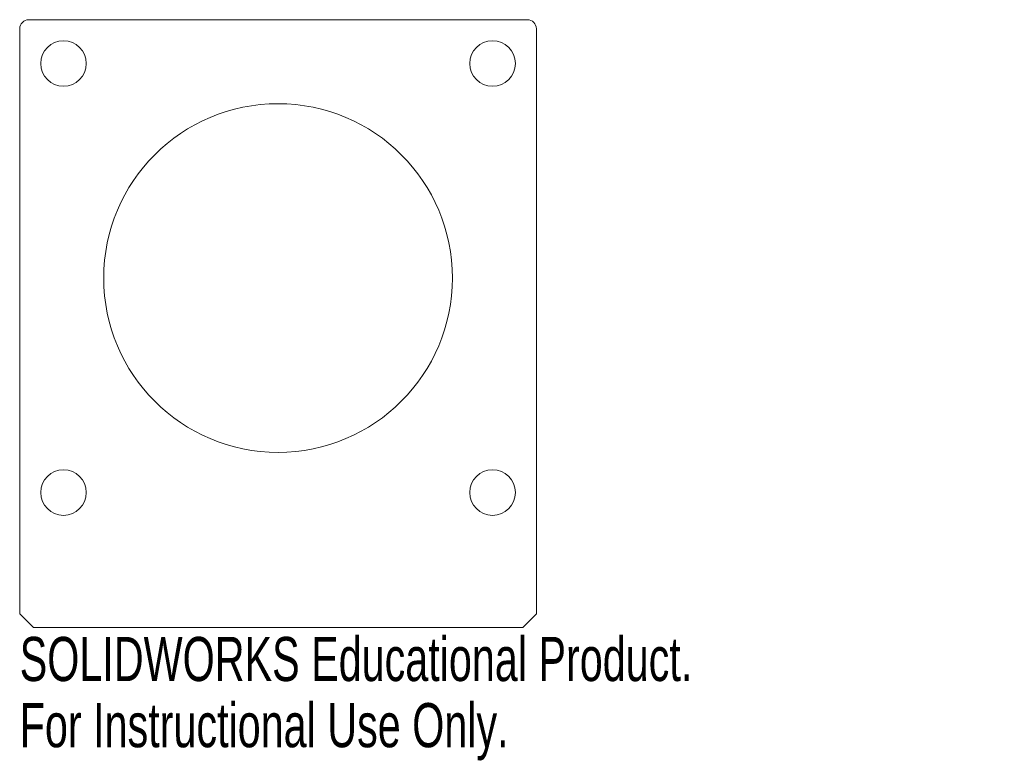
# Model space of a CAD drawing. Header units: millimetres. Extents: x -28 to 80, y -53 to 28.
import ezdxf

# ---------------------------------------------------------------- set-up
doc = ezdxf.new("R2010")
doc.units = ezdxf.units.MM
doc.styles.add('SLDTEXTSTYLE0', font='TXT', dxfattribs={"width": 0.7})

msp = doc.modelspace()

# ---------------------------------------------------------------- linework, layer by layer
at = {"color": 7, "linetype": 'Continuous', "lineweight": 15}
for p, q in [((27.3, 28.3), (-27.3, 28.3)), ((-28.3, 27.3), (-28.3, -36.8)), ((28.3, -36.8), (28.3, 27.3)), ((-28.3, -36.8), (-26.8, -38.3)), ((26.8, -38.3), (28.3, -36.8)), ((26.8, -38.3), (-26.8, -38.3))]:
    msp.add_line(p, q, dxfattribs=at)
for centre, radius in [((-23.5, 23.5), 2.5), ((23.5, 23.5), 2.5), ((0, 0), 19.1), ((-23.5, -23.5), 2.5), ((23.5, -23.5), 2.5)]:
    msp.add_circle(centre, radius, dxfattribs=at)
for centre, start, end in [((-27.3, 27.3), 90, 180), ((27.3, 27.3), 0, 90)]:
    msp.add_arc(centre, 1, start, end, dxfattribs=at)

# ---------------------------------------------------------------- texts
at = {"color": 7, "linetype": 'Continuous', "char_height": 4.8336, "attachment_point": 1, "style": 'SLDTEXTSTYLE0'}
for s, insert in [('SOLIDWORKS Educational Product.', (-28.3, -39.32)), ('For Instructional Use Only.', (-28.3, -46.57))]:
    msp.add_mtext(s, dxfattribs=dict(at, insert=insert))

doc.saveas('drawing.dxf')
